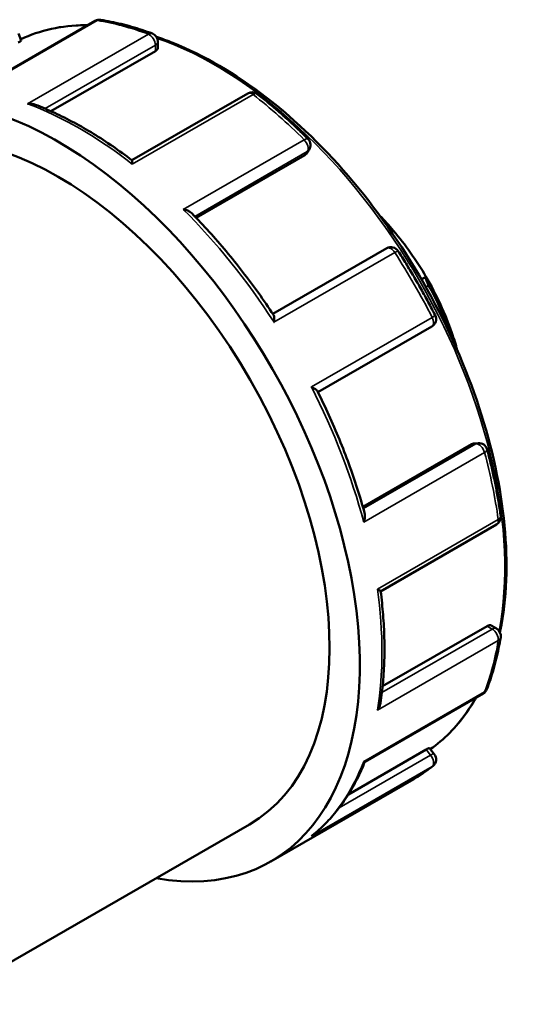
# Model space of a CAD drawing. Header units: millimetres. Extents: x -86 to 901, y -388 to 757.
# Tile 8 of 12: x -41 to -15, y 706 to 757. Entities that reach past the tile are written whole.
import ezdxf

# ---------------------------------------------------------------- set-up
doc = ezdxf.new("R2010")
doc.units = ezdxf.units.MM
doc.layers.add('Visible (ANSI)', color=7, linetype='Continuous', lineweight=50)
doc.layers.add('Visible Narrow (ANSI)', color=7, linetype='Continuous', lineweight=35)

msp = doc.modelspace()

# ---------------------------------------------------------------- linework, layer by layer
at = {"layer": 'Visible (ANSI)'}
for p, q in [((-37.124, 757.433), (-43.356, 753.844)), ((-41.165, 756.777), (-41.019, 756.401)), ((-33.818, 756.343), (-33.818, 756.013)), ((-33.95, 755.848), (-39.452, 752.679)), ((-29.083, 753.618), (-35.187, 750.103)), ((-26.087, 750.363), (-31.803, 747.071)), ((-25.859, 750.64), (-25.996, 750.445)), ((-21.409, 746.392), (-21.519, 746.329)), ((-21.767, 745.464), (-27.764, 742.01)), ((-19.698, 743.97), (-19.937, 743.833)), ((-25.388, 737.894), (-19.392, 741.347)), ((-18.429, 740.942), (-18.353, 740.986)), ((-17.305, 735.152), (-23.022, 731.86)), ((-17.19, 735.19), (-16.953, 735.212)), ((-22.086, 727.411), (-15.983, 730.925)), ((-16.477, 725.585), (-21.983, 722.415)), ((-16.268, 725.615), (-15.983, 725.451)), ((-22.919, 718.447), (-16.688, 722.035)), ((-19.692, 719.085), (-23.785, 716.727)), ((-19.519, 719.162), (-19.266, 718.848)), ((-27.867, 713.196), (-20.335, 717.533)), ((-45.431, 705.678), (-28.989, 715.146))]:
    msp.add_line(p, q, dxfattribs=at)
for centre, start, end in [((-36.9, 757.044), 81.206, 119.936), ((-34.267, 756.343), 0, 69.5793), ((-28.859, 753.23), 52.0666, 119.936), ((-26.226, 750.897), 324.9729, 45.0854), ((-21.543, 745.075), 32.9045, 119.936), ((-19.616, 741.736), 299.936, 27.0963), ((-16.912, 734.765), 14.9319, 95.2373), ((-16.207, 731.314), 299.936, 7.9694), ((-16.207, 725.062), 350.5242, 60.064), ((-16.912, 722.424), 299.936, 338.9487), ((-19.616, 718.567), 308.7562, 38.8082)]:
    msp.add_arc(centre, 0.449, start, end, dxfattribs=at)
for centre, major_axis, start_param, end_param in [((-39.095, 732.694), (-11.228, 19.498), 2.690566, 6.726647), ((-39.095, 732.694), (-10.105, 17.548), 3.141593, 6.283185), ((-24.67, 741.001), (-4.999, 8.68), 5.021216, 5.131627), ((-24.67, 741.001), (-4.999, 8.68), 4.721589, 5.021216), ((-24.67, 741.001), (-4.999, 8.68), 4.392897, 4.721589), ((-24.987, 740.818), (5.222, -9.069), 1.296085, 1.535216), ((-24.67, 741.001), (-4.999, 8.68), 4.293151, 4.392897)]:
    msp.add_ellipse(centre, major_axis=major_axis, ratio=0.578093, start_param=start_param, end_param=end_param, dxfattribs=at)
for points, knots in [([(-41.044, 756.467), (-40.025, 756.944), (-38.886, 757.195), (-37.618, 757.213), (-37.562, 757.213), (-37.506, 757.213)], [5.5485459, 5.5485459, 5.5485459, 5.5485459, 5.811192, 5.811192, 5.8232737, 5.8232737, 5.8232737, 5.8232737]), ([(-36.831, 757.487), (-36.654, 757.46), (-36.475, 757.428), (-36.117, 757.356), (-35.936, 757.316), (-35.574, 757.228), (-35.393, 757.18), (-35.028, 757.075), (-34.845, 757.018), (-34.479, 756.897), (-34.295, 756.832), (-34.11, 756.764)], [5.9338569, 5.9338569, 5.9338569, 5.9338569, 5.9688685, 5.9688685, 6.0038801, 6.0038801, 6.0388917, 6.0388917, 6.0739034, 6.0739034, 6.108915, 6.108915, 6.108915, 6.108915]), ([(-33.893, 756.591), (-33.607, 756.498), (-33.32, 756.394), (-31.404, 755.636), (-29.743, 754.667), (-26.516, 752.178), (-24.95, 750.659), (-22.071, 747.227), (-20.758, 745.315), (-18.515, 741.292), (-17.585, 739.182), (-16.203, 734.971), (-15.751, 732.871), (-15.373, 728.892), (-15.447, 727.013), (-15.792, 725.312), (-15.797, 725.284), (-15.803, 725.257)], [6.071478, 6.071478, 6.071478, 6.071478, 6.12851, 6.12851, 6.450456, 6.450456, 6.772719, 6.772719, 7.094589, 7.094589, 7.416311, 7.416311, 7.738231, 7.738231, 8.060541, 8.060541, 8.065759, 8.065759, 8.065759, 8.065759]), ([(-41.019, 756.401), (-41.018, 756.399), (-41.019, 756.397), (-41.028, 756.385), (-41.044, 756.372), (-41.097, 756.336), (-41.133, 756.314), (-41.173, 756.291)], [0.09561412, 0.09561412, 0.09561412, 0.09561412, 0.10248975, 0.10248975, 0.11936818, 0.11936818, 0.13624661, 0.13624661, 0.13624661, 0.13624661]), ([(-33.818, 756.013), (-33.818, 756.013), (-33.818, 756.013), (-33.818, 755.986), (-33.83, 755.956), (-33.875, 755.898), (-33.91, 755.871), (-33.95, 755.848)], [0.10236559, 0.10236559, 0.10236559, 0.10236559, 0.10248987, 0.10248987, 0.11936831, 0.11936831, 0.13624674, 0.13624674, 0.13624674, 0.13624674]), ([(-28.584, 753.583), (-28.401, 753.441), (-28.22, 753.296), (-27.858, 752.999), (-27.678, 752.847), (-27.319, 752.537), (-27.141, 752.379), (-26.785, 752.056), (-26.609, 751.892), (-26.258, 751.558), (-26.083, 751.388), (-25.91, 751.215)], [0.1742703, 0.1742703, 0.1742703, 0.1742703, 0.209282, 0.209282, 0.2442936, 0.2442936, 0.2793052, 0.2793052, 0.3143168, 0.3143168, 0.3493284, 0.3493284, 0.3493284, 0.3493284]), ([(-40.686, 753.071), (-40.684, 753.072), (-40.683, 753.072), (-40.616, 753.078), (-40.549, 753.078), (-40.421, 753.065), (-40.359, 753.052), (-40.291, 753.029), (-40.281, 753.026), (-40.272, 753.022)], [-0.00042562, -0.00042562, -0.00042562, -0.00042562, 0, 0, 0.01980838, 0.01980838, 0.03869607, 0.03869607, 0.04178729, 0.04178729, 0.04178729, 0.04178729]), ([(-35.185, 750.102), (-35.52, 750.357), (-35.857, 750.6), (-36.533, 751.064), (-36.872, 751.284), (-37.552, 751.7), (-37.892, 751.895), (-38.574, 752.261), (-38.914, 752.432), (-39.594, 752.747), (-39.933, 752.891), (-40.272, 753.022)], [6.1241149, 6.1241149, 6.1241149, 6.1241149, 6.1882192, 6.1882192, 6.2523236, 6.2523236, 6.3164279, 6.3164279, 6.3805323, 6.3805323, 6.4446366, 6.4446366, 6.4446366, 6.4446366]), ([(-35.185, 750.102), (-35.183, 750.1), (-35.18, 750.094), (-35.175, 750.069), (-35.172, 750.044), (-35.169, 749.981), (-35.168, 749.942), (-35.168, 749.896), (-35.168, 749.895), (-35.168, 749.894)], [0.03478613, 0.03478613, 0.03478613, 0.03478613, 0.04628482, 0.04628482, 0.06524929, 0.06524929, 0.08516524, 0.08516524, 0.08558683, 0.08558683, 0.08558683, 0.08558683]), ([(-32.482, 747.515), (-32.48, 747.514), (-32.479, 747.514), (-32.414, 747.502), (-32.351, 747.485), (-32.237, 747.443), (-32.184, 747.418), (-32.099, 747.366), (-32.065, 747.34), (-32.037, 747.312)], [-0.00042562, -0.00042562, -0.00042562, -0.00042562, 0, 0, 0.01980838, 0.01980838, 0.03869607, 0.03869607, 0.05401853, 0.05401853, 0.05401853, 0.05401853]), ([(-27.731, 741.96), (-27.99, 742.351), (-28.254, 742.737), (-28.796, 743.494), (-29.074, 743.867), (-29.639, 744.598), (-29.927, 744.956), (-30.514, 745.658), (-30.813, 746), (-31.418, 746.669), (-31.726, 746.995), (-32.037, 747.312)], [5.6017841, 5.6017841, 5.6017841, 5.6017841, 5.6650057, 5.6650057, 5.7282274, 5.7282274, 5.7914491, 5.7914491, 5.8546708, 5.8546708, 5.9178925, 5.9178925, 5.9178925, 5.9178925]), ([(-21.409, 746.392), (-21.429, 746.4), (-21.457, 746.415), (-21.527, 746.462), (-21.57, 746.496), (-21.654, 746.567), (-21.698, 746.608), (-21.745, 746.654), (-21.747, 746.655), (-21.748, 746.657)], [0.1612633, 0.1612633, 0.1612633, 0.1612633, 0.18305954, 0.18305954, 0.20626942, 0.20626942, 0.2253452, 0.2253452, 0.22593525, 0.22593525, 0.22593525, 0.22593525]), ([(-21.167, 745.319), (-21.026, 745.101), (-20.887, 744.881), (-20.613, 744.438), (-20.478, 744.216), (-20.213, 743.767), (-20.083, 743.542), (-19.827, 743.088), (-19.702, 742.86), (-19.456, 742.402), (-19.335, 742.172), (-19.216, 741.94)], [0.6978691, 0.6978691, 0.6978691, 0.6978691, 0.7328807, 0.7328807, 0.7678924, 0.7678924, 0.802904, 0.802904, 0.8379156, 0.8379156, 0.8729272, 0.8729272, 0.8729272, 0.8729272]), ([(-19.562, 743.513), (-19.577, 743.541), (-19.592, 743.569), (-19.62, 743.626), (-19.633, 743.653), (-19.667, 743.732), (-19.684, 743.779), (-19.709, 743.86), (-19.715, 743.897), (-19.715, 743.948), (-19.709, 743.964), (-19.698, 743.97)], [0.08457131, 0.08457131, 0.08457131, 0.08457131, 0.0941092, 0.0941092, 0.1036471, 0.1036471, 0.12272288, 0.12272288, 0.14593275, 0.14593275, 0.167729, 0.167729, 0.167729, 0.167729]), ([(-27.731, 741.96), (-27.718, 741.94), (-27.708, 741.911), (-27.695, 741.839), (-27.691, 741.794), (-27.692, 741.693), (-27.696, 741.636), (-27.703, 741.576), (-27.703, 741.575), (-27.704, 741.574)], [0.02950034, 0.02950034, 0.02950034, 0.02950034, 0.04628482, 0.04628482, 0.06524929, 0.06524929, 0.08516524, 0.08516524, 0.08558683, 0.08558683, 0.08558683, 0.08558683]), ([(-18.336, 741.018), (-18.34, 740.998), (-18.348, 740.985), (-18.37, 740.982), (-18.386, 740.993), (-18.419, 741.036), (-18.438, 741.068), (-18.469, 741.131), (-18.48, 741.155), (-18.502, 741.207), (-18.513, 741.235), (-18.524, 741.264)], [0.1612633, 0.1612633, 0.1612633, 0.1612633, 0.18305954, 0.18305954, 0.20626942, 0.20626942, 0.2253452, 0.2253452, 0.23488309, 0.23488309, 0.24442098, 0.24442098, 0.24442098, 0.24442098]), ([(-25.737, 738.167), (-25.736, 738.167), (-25.734, 738.166), (-25.679, 738.143), (-25.629, 738.118), (-25.542, 738.069), (-25.505, 738.044), (-25.448, 737.995), (-25.426, 737.971), (-25.415, 737.949)], [-0.00042562, -0.00042562, -0.00042562, -0.00042562, 0, 0, 0.01980838, 0.01980838, 0.03869607, 0.03869607, 0.05620617, 0.05620617, 0.05620617, 0.05620617]), ([(-22.931, 731.54), (-23.05, 731.969), (-23.179, 732.398), (-23.456, 733.258), (-23.604, 733.688), (-23.918, 734.547), (-24.084, 734.976), (-24.435, 735.832), (-24.619, 736.259), (-25.004, 737.107), (-25.206, 737.529), (-25.415, 737.949)], [5.0776923, 5.0776923, 5.0776923, 5.0776923, 5.1409114, 5.1409114, 5.2041306, 5.2041306, 5.2673497, 5.2673497, 5.3305688, 5.3305688, 5.393788, 5.393788, 5.393788, 5.393788]), ([(-16.479, 734.881), (-16.416, 734.644), (-16.355, 734.407), (-16.241, 733.935), (-16.187, 733.7), (-16.085, 733.231), (-16.038, 732.997), (-15.948, 732.531), (-15.907, 732.298), (-15.83, 731.836), (-15.794, 731.606), (-15.762, 731.376)], [1.2214679, 1.2214679, 1.2214679, 1.2214679, 1.2564795, 1.2564795, 1.2914911, 1.2914911, 1.3265028, 1.3265028, 1.3615144, 1.3615144, 1.396526, 1.396526, 1.396526, 1.396526]), ([(-22.931, 731.54), (-22.921, 731.503), (-22.915, 731.462), (-22.912, 731.364), (-22.917, 731.306), (-22.938, 731.184), (-22.955, 731.121), (-22.977, 731.057), (-22.978, 731.055), (-22.978, 731.054)], [0.03161325, 0.03161325, 0.03161325, 0.03161325, 0.04628482, 0.04628482, 0.06524929, 0.06524929, 0.08516524, 0.08516524, 0.08558683, 0.08558683, 0.08558683, 0.08558683]), ([(-22.258, 727.533), (-22.257, 727.533), (-22.256, 727.532), (-22.217, 727.51), (-22.184, 727.489), (-22.131, 727.455), (-22.111, 727.441), (-22.091, 727.423), (-22.087, 727.417), (-22.086, 727.413)], [-0.00042562, -0.00042562, -0.00042562, -0.00042562, 0, 0, 0.01980838, 0.01980838, 0.03869607, 0.03869607, 0.05093455, 0.05093455, 0.05093455, 0.05093455]), ([(-22.094, 721.539), (-22.039, 721.898), (-21.995, 722.265), (-21.928, 723.012), (-21.906, 723.393), (-21.883, 724.168), (-21.883, 724.561), (-21.904, 725.359), (-21.925, 725.763), (-21.99, 726.582), (-22.033, 726.995), (-22.086, 727.413)], [4.5509794, 4.5509794, 4.5509794, 4.5509794, 4.6150717, 4.6150717, 4.679164, 4.679164, 4.7432563, 4.7432563, 4.8073486, 4.8073486, 4.8714409, 4.8714409, 4.8714409, 4.8714409]), ([(-16.477, 725.585), (-16.437, 725.608), (-16.396, 725.624), (-16.324, 725.634), (-16.292, 725.629), (-16.268, 725.616), (-16.268, 725.615), (-16.268, 725.615)], [0.13624661, 0.13624661, 0.13624661, 0.13624661, 0.15312504, 0.15312504, 0.17000348, 0.17000348, 0.1700405, 0.1700405, 0.1700405, 0.1700405]), ([(-15.764, 724.988), (-15.797, 724.794), (-15.832, 724.602), (-15.91, 724.223), (-15.952, 724.036), (-16.043, 723.667), (-16.092, 723.485), (-16.196, 723.126), (-16.251, 722.95), (-16.367, 722.602), (-16.429, 722.431), (-16.494, 722.263)], [1.7450667, 1.7450667, 1.7450667, 1.7450667, 1.7800783, 1.7800783, 1.8150899, 1.8150899, 1.8501015, 1.8501015, 1.8851131, 1.8851131, 1.9201248, 1.9201248, 1.9201248, 1.9201248]), ([(-22.094, 721.539), (-22.095, 721.53), (-22.096, 721.522), (-22.11, 721.451), (-22.13, 721.39), (-22.183, 721.271), (-22.217, 721.212), (-22.256, 721.156), (-22.257, 721.155), (-22.258, 721.154)], [0.04362361, 0.04362361, 0.04362361, 0.04362361, 0.04628482, 0.04628482, 0.06524929, 0.06524929, 0.08516524, 0.08516524, 0.08558683, 0.08558683, 0.08558683, 0.08558683]), ([(-17.055, 721.824), (-17.215, 721.542), (-17.386, 721.273), (-18.109, 720.257), (-18.748, 719.614), (-19.472, 719.104)], [8.3126446, 8.3126446, 8.3126446, 8.3126446, 8.3821867, 8.3821867, 8.5886776, 8.5886776, 8.5886776, 8.5886776]), ([(-19.692, 719.085), (-19.652, 719.107), (-19.614, 719.128), (-19.557, 719.155), (-19.537, 719.162), (-19.523, 719.164), (-19.52, 719.163), (-19.519, 719.162)], [0.13624661, 0.13624661, 0.13624661, 0.13624661, 0.15312504, 0.15312504, 0.17000348, 0.17000348, 0.17685763, 0.17685763, 0.17685763, 0.17685763]), ([(-25.671, 714.574), (-25.435, 714.766), (-25.208, 714.973), (-24.774, 715.413), (-24.568, 715.647), (-24.177, 716.141), (-23.992, 716.402), (-23.645, 716.947), (-23.483, 717.232), (-23.182, 717.824), (-23.043, 718.131), (-22.916, 718.449)], [4.0171109, 4.0171109, 4.0171109, 4.0171109, 4.084263, 4.084263, 4.1514152, 4.1514152, 4.2185674, 4.2185674, 4.2857195, 4.2857195, 4.3526504, 4.3526504, 4.3526504, 4.3526504]), ([(-22.978, 718.462), (-22.978, 718.462), (-22.977, 718.462), (-22.955, 718.451), (-22.939, 718.446), (-22.924, 718.445), (-22.921, 718.446), (-22.919, 718.447)], [-0.00042562, -0.00042562, -0.00042562, -0.00042562, 0, 0, 0.01980838, 0.01980838, 0.02676487, 0.02676487, 0.02676487, 0.02676487]), ([(-19.335, 718.217), (-19.398, 718.166), (-19.462, 718.116), (-19.592, 718.019), (-19.657, 717.971), (-19.789, 717.878), (-19.856, 717.832), (-19.99, 717.743), (-20.058, 717.7), (-20.196, 717.615), (-20.265, 717.574), (-20.335, 717.533)], [2.26866543, 2.26866543, 2.26866543, 2.26866543, 2.28655799, 2.28655799, 2.30445054, 2.30445054, 2.32234309, 2.32234309, 2.34023565, 2.34023565, 2.3581282, 2.3581282, 2.3581282, 2.3581282]), ([(-25.671, 714.574), (-25.691, 714.558), (-25.712, 714.543), (-25.734, 714.528), (-25.736, 714.527), (-25.737, 714.526)], [0.077462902, 0.077462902, 0.077462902, 0.077462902, 0.08516524, 0.08516524, 0.085586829, 0.085586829, 0.085586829, 0.085586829])]:
    msp.add_open_spline(points, degree=3, knots=knots, dxfattribs=at)
for points in [[(-25.996, 750.445), (-26.019, 750.412), (-26.051, 750.384), (-26.087, 750.363)], [(-17.305, 735.152), (-17.27, 735.173), (-17.23, 735.186), (-17.19, 735.19)]]:
    msp.add_open_spline(points, degree=3, dxfattribs=at)
at = {"layer": 'Visible Narrow (ANSI)'}
for p, q in [((-43.373, 753.786), (-37.009, 757.451)), ((-34.322, 756.736), (-40.686, 753.071)), ((-39.761, 752.814), (-33.95, 756.161)), ((-33.95, 756.161), (-33.95, 755.848)), ((-35.168, 749.894), (-28.805, 753.559)), ((-26.118, 751.179), (-32.482, 747.515)), ((-31.874, 747.145), (-25.952, 750.556)), ((-25.952, 750.556), (-26.087, 750.363)), ((-27.704, 741.574), (-21.34, 745.239)), ((-19.707, 743.43), (-19.562, 743.513)), ((-19.373, 741.832), (-25.737, 738.167)), ((-18.524, 741.264), (-18.569, 741.239)), ((-17.071, 735.174), (-22.994, 731.763)), ((-17.305, 735.152), (-17.071, 735.174)), ((-22.978, 731.054), (-16.614, 734.719)), ((-15.894, 731.198), (-22.258, 727.533)), ((-16.477, 725.585), (-16.207, 725.429)), ((-16.207, 725.429), (-22.02, 722.082)), ((-22.258, 721.154), (-15.894, 724.819)), ((-16.614, 722.127), (-22.978, 718.462)), ((-19.457, 718.793), (-24.276, 716.018)), ((-19.692, 719.085), (-19.457, 718.793)), ((-25.737, 714.526), (-19.373, 718.191))]:
    msp.add_line(p, q, dxfattribs=at)
for centre, major_axis, ratio, start_param, end_param in [((-30.821, 737.459), (-10.779, 18.718), 0.578093, 5.956033, 6.233026), ((-36.9, 757.044), (-0.224, 0.389), 0.578093, 5.849049, 6.283185), ((-36.9, 757.044), (0.069, 0.443), 0.740276, 0, 0.535781), ((-31.563, 737.031), (11.228, -19.498), 0.578093, 2.532399, 2.707457), ((-34.267, 756.343), (0.156, 0.42), 0.669185, 0, 0.679396), ((-34.267, 756.343), (-0.224, 0.389), 0.578093, 3.928925, 5.673991), ((-34.267, 756.343), (0.449, 0), 0.575862, 5.497787, 6.283185), ((-30.821, 737.459), (10.779, -18.718), 0.578093, 0.587667, 2.557835), ((-28.859, 753.23), (-0.224, 0.389), 0.578093, 5.325451, 6.283185), ((-28.859, 753.23), (0.276, 0.354), 0.469489, 0, 0.856961), ((-31.563, 737.031), (11.228, -19.498), 0.578093, 2.0088, 2.183858), ((-37.927, 733.367), (11.228, -19.498), 0.578093, 2.183858, 2.532399), ((-26.226, 750.897), (0.317, 0.318), 0.34608, 0, 0.906927), ((-26.226, 750.897), (0.224, -0.389), 0.578093, 0.263733, 2.0088), ((-26.226, 750.897), (0.367, -0.257), 0.787757, 5.930605, 6.283185), ((-37.927, 733.367), (11.228, -19.498), 0.578093, 1.660259, 2.0088), ((-21.543, 745.075), (-0.224, 0.389), 0.578093, 4.801852, 6.283185), ((-21.543, 745.075), (0.377, 0.244), 0.072902, 0, 0.952515), ((-31.563, 737.031), (11.228, -19.498), 0.578093, 1.485201, 1.660259), ((-19.616, 741.736), (0.224, -0.389), 0.578093, 0, 1.485201), ((-19.616, 741.736), (0.399, 0.204), 0.069758, 5.33051, 6.283185), ((-37.927, 733.367), (11.228, -19.498), 0.578093, 1.13666, 1.485201), ((-16.912, 734.765), (-0.041, 0.447), 0.788574, 0, 0.347928), ((-16.912, 734.765), (-0.224, 0.389), 0.578093, 4.278253, 6.02332), ((-16.912, 734.765), (0.433, 0.116), 0.343219, 5.375384, 6.283185), ((-31.563, 737.031), (11.228, -19.498), 0.578093, 0.961602, 1.13666), ((-16.207, 731.314), (0.224, -0.389), 0.578093, 0, 0.961602), ((-16.207, 731.314), (0.444, 0.062), 0.466904, 5.424884, 6.283185), ((-37.927, 733.367), (11.228, -19.498), 0.578093, 0.613062, 0.961602), ((-16.207, 725.062), (0.224, 0.389), 0.578093, 0, 0.783464), ((-16.207, 725.062), (-0.224, 0.389), 0.578093, 3.754654, 5.499721), ((-16.207, 725.062), (0.442, -0.074), 0.667375, 5.60109, 6.283185), ((-31.563, 737.031), (11.228, -19.498), 0.578093, 0.438003, 0.613062), ((-16.912, 722.424), (0.224, -0.389), 0.578093, 0, 0.438003), ((-16.912, 722.424), (0.419, -0.161), 0.738943, 5.743754, 6.283185), ((-30.821, 737.459), (10.779, -18.718), 0.578093, 0.054072, 0.332302), ((-19.616, 718.567), (0.349, 0.281), 0.212712, 0, 0.937714), ((-19.616, 718.567), (0.224, -0.389), 0.578093, 0.089463, 1.834529), ((-37.927, 733.367), (11.228, -19.498), 0.578093, 0.089463, 0.438003), ((-19.616, 718.567), (0.281, -0.35), 0.812708, 6.15774, 6.283185), ((-31.563, 737.031), (11.228, -19.498), 0.578093, 0, 0.089463)]:
    msp.add_ellipse(centre, major_axis=major_axis, ratio=ratio, start_param=start_param, end_param=end_param, dxfattribs=at)

doc.saveas('drawing.dxf')
